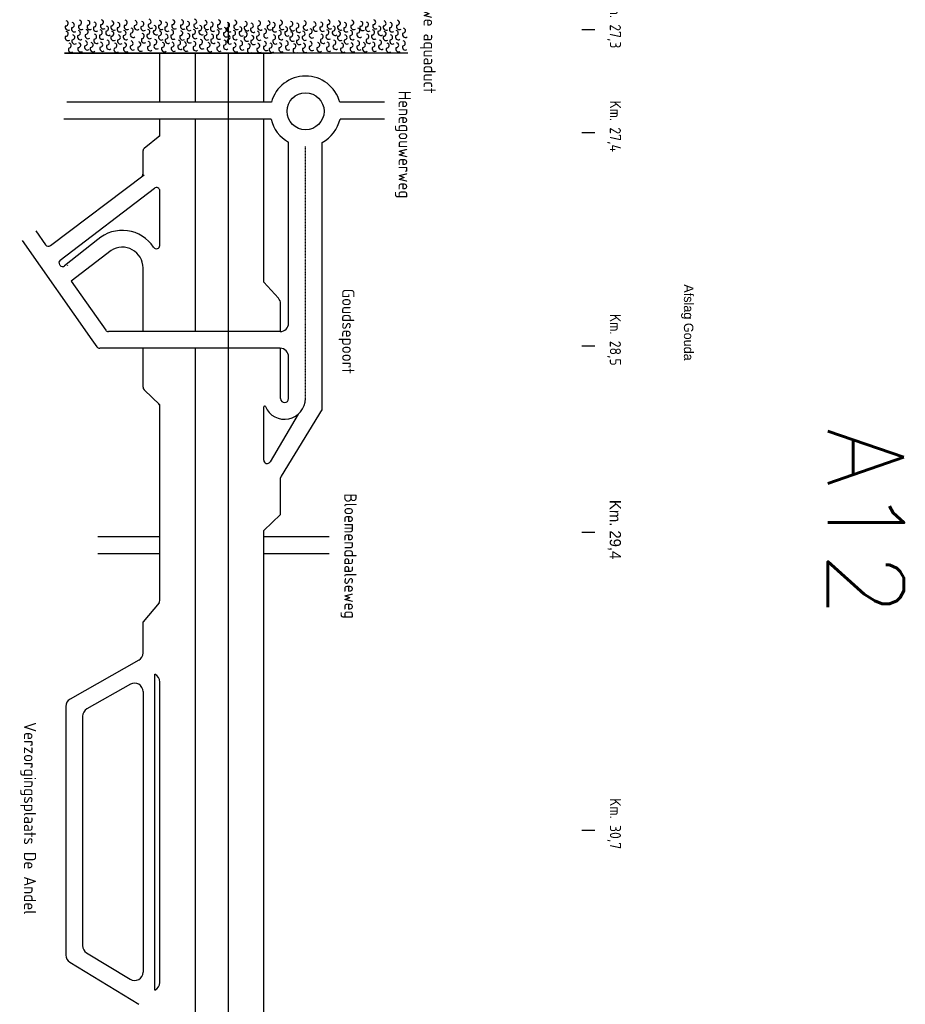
# Model space of a CAD drawing. Header units: metres. Extents: x 361 to 18396, y -7433 to 4904.
# Tile 5 of 30: x 6698 to 8025, y -4626 to -3150. Entities that reach past the tile are written whole.
import ezdxf

# ---------------------------------------------------------------- set-up
doc = ezdxf.new("R2010")
doc.units = ezdxf.units.M
doc.linetypes.add('HIDDEN2', pattern=[0.1875, 0.125, -0.0625])
doc.layers.add('VBL-XX-STROOIBASIS', color=7, linetype='Continuous')
doc.styles.add('ISO', font='ISO.SHX')
doc.styles.add('ISO25', font='romans.shx', dxfattribs={"height": 2.5})

msp = doc.modelspace()

# ---------------------------------------------------------------- linework, layer by layer
at = {"layer": 'VBL-XX-STROOIBASIS', "color": 7}
for p, q in [((7011.049, -3186.189, 181985494.589), (7011.049, -3155.249, 181985494.589)), ((7540.423, -3164.943, 181985494.589), (7559.482, -3164.943, 181985494.589)), ((7279.459, -3200.653, 181985494.589), (6765.697, -3200.653, 181985494.589)), ((6765.697, -3200.653, 181985494.589), (7075.259, -3200.653, 181985494.589)), ((6908.287, -3273.969, 181985494.589), (6908.287, -3200.653, 181985494.589)), ((6961.166, -3200.653, 181985494.589), (6961.166, -3273.969, 181985494.589)), ((7011.049, -4967.247, 181985494.589), (7011.049, -3200.653, 181985494.589)), ((7011.049, -3273.969, 181985494.589), (7011.049, -3200.653, 181985494.589)), ((7063.927, -3273.969, 181985494.589), (7063.927, -3200.653, 181985494.589)), ((7075.353, -3273.969, 181985494.589), (6769.11, -3273.969, 181985494.589)), ((7244.491, -3273.969, 181985494.589), (7177.579, -3273.969, 181985494.589)), ((7074.841, -3299.149, 181985494.589), (6764.396, -3299.149, 181985494.589)), ((6908.287, -3324.259, 181985494.589), (6908.287, -3299.149, 181985494.589)), ((6961.166, -3299.149, 181985494.589), (6961.166, -3617.58, 181985494.589)), ((7011.049, -3617.58, 181985494.589), (7011.049, -3299.149, 181985494.589)), ((7063.927, -3543.711, 181985494.589), (7063.927, -3299.149, 181985494.589)), ((7244.491, -3299.149, 181985494.589), (7178.091, -3299.149, 181985494.589)), ((7540.423, -3319.358, 181985494.589), (7559.482, -3319.358, 181985494.589)), ((6908.287, -3324.259, 181985494.589), (6884.868, -3343.205, 181985494.589)), ((7101.025, -3604.99, 181985494.589), (7101.025, -3333.985, 181985494.589)), ((7151.386, -3733.421, 181985494.589), (7151.386, -3334.267, 181985494.589)), ((6883, -3347.12, 181985494.589), (6883, -3381.829, 181985494.589)), ((6744.444, -3488.734, 181985494.589), (6885.049, -3382.618, 181985494.589)), ((6759.149, -3510.452, 181985494.589), (6900.218, -3402.717, 181985494.589)), ((6908.287, -3488.524, 181985494.589), (6908.287, -3406.737, 181985494.589)), ((6908.287, -3488.524, 181985494.589), (6908.287, -3406.737, 181985494.589)), ((6908.287, -3488.524, 181985494.589), (6908.287, -3406.737, 181985494.589)), ((6722.697, -3466.857, 181985494.589), (6737.291, -3487.611, 181985494.589)), ((6702.099, -3481.341, 181985494.589), (6806.584, -3629.928, 181985494.589)), ((6815.249, -3479.83, 181985494.589), (6765.749, -3519.091, 181985494.589)), ((6835.465, -3496.063, 181985494.589), (6775.518, -3541.991, 181985494.589)), ((6769.6, -3517.893, 181985494.589), (6770.103, -3518.515, 181985494.589)), ((6883.107, -3617.58, 181985494.589), (6883.107, -3522.155, 181985494.589)), ((6775.518, -3541.991, 181985494.589), (6827.18, -3615.442, 181985494.589)), ((7085.803, -3567.542, 181985494.589), (7063.927, -3543.711, 181985494.589)), ((7089.118, -3617.58, 181985494.589), (7089.118, -3576.055, 181985494.589)), ((7088.435, -3617.58, 181985494.589), (6831.299, -3617.58, 181985494.589)), ((6806.584, -3629.928, 181985494.589), (6814.106, -3640.622, 181985494.589)), ((7088.435, -3642.761, 181985494.589), (6818.225, -3642.761, 181985494.589)), ((6883.107, -3701.129, 181985494.589), (6883.107, -3642.761, 181985494.589)), ((6961.166, -3642.761, 181985494.589), (6961.166, -4967.247, 181985494.589)), ((7088.435, -3642.761, 181985494.589), (7010.208, -3642.761, 181985494.589)), ((7089.118, -3718.012, 181985494.589), (7089.118, -3642.761, 181985494.589)), ((7540.423, -3639.193, 181985494.589), (7559.482, -3639.193, 181985494.589)), ((7101.025, -3718.012, 181985494.589), (7101.025, -3655.351, 181985494.589)), ((6908.287, -3727.343, 181985494.589), (6884.664, -3704.77, 181985494.589)), ((6908.287, -4020.715, 181985494.589), (6908.287, -3727.343, 181985494.589)), ((7063.938, -3810.262, 181985494.589), (7063.938, -3730.534, 181985494.589)), ((7115.339, -3741.645, 181985494.589), (7073.311, -3812.822, 181985494.589)), ((7151.2, -3734.079, 181985494.589), (7089.859, -3834.3, 181985494.589)), ((7089.118, -3891.909, 181985494.589), (7089.118, -3836.929, 181985494.589)), ((7089.118, -3891.909, 181985494.589), (7063.927, -3915.548, 181985494.589)), ((7063.927, -4967.247, 181985494.589), (7063.927, -3915.548, 181985494.589)), ((7540.423, -3917.993, 181985494.589), (7559.482, -3917.993, 181985494.589)), ((6908.287, -3925.391, 181985494.589), (6815.445, -3925.391, 181985494.589)), ((7161.819, -3925.338, 181985494.589), (7063.938, -3925.338, 181985494.589)), ((6908.287, -3950.571, 181985494.589), (6815.445, -3950.571, 181985494.589)), ((7161.819, -3950.518, 181985494.589), (7063.938, -3950.518, 181985494.589)), ((6907.112, -4023.948, 181985494.589), (6883.107, -4052.61, 181985494.589)), ((6883.107, -4099.169, 181985494.589), (6883.107, -4052.61, 181985494.589)), ((6876.732, -4110.119, 181985494.589), (6773.863, -4168.503, 181985494.589)), ((6864.303, -4146.126, 181985494.589), (6799.043, -4183.165, 181985494.589)), ((6767.487, -4179.453, 181985494.589), (6767.487, -4551.865, 181985494.589)), ((6792.667, -4194.114, 181985494.589), (6792.667, -4537.72, 181985494.589)), ((7540.423, -4364.839, 181985494.589), (7559.482, -4364.839, 181985494.589)), ((6798.707, -4548.472, 181985494.589), (6863.967, -4588.232, 181985494.589)), ((6773.527, -4562.616, 181985494.589), (6877.068, -4625.698, 181985494.589))]:
    msp.add_line(p, q, dxfattribs=at)
at = {"layer": 'VBL-XX-STROOIBASIS', "color": 7, "linetype": 'HIDDEN2'}
msp.add_line((7126.206, -3718.012, 181985494.589), (7126.206, -3340.503, 181985494.589), dxfattribs=at)
at = {"layer": 'VBL-XX-STROOIBASIS', "color": 7, "linetype": 'Continuous'}
for p, q in [((6900.733, -4604.36, 181985494.589), (6900.733, -4131.245, 181985494.589)), ((6908.287, -4592.821, 181985494.589), (6908.287, -4142.784, 181985494.589)), ((6883.107, -4157.075, 181985494.589), (6883.107, -4577.48, 181985494.589))]:
    msp.add_line(p, q, dxfattribs=at)
at = {"layer": 'VBL-XX-STROOIBASIS', "color": 7}
msp.add_circle((7126.466, -3287.604, 181985494.589), 27.72, dxfattribs=at)
for centre, radius, start, end in [((6767.337, -3155.844, 181985494.589), 3.716, 268.626966, 79.800146), ((6776.572, -3158.388, 181985494.589), 3.716, 268.626966, 79.800146), ((6787.358, -3154.88, 181985494.589), 3.716, 268.626966, 79.800146), ((6799.937, -3154.991, 181985494.589), 3.716, 268.626966, 79.800146), ((6809.366, -3157.525, 181985494.589), 3.716, 268.626966, 79.800146), ((6820.151, -3154.016, 181985494.589), 3.716, 268.626966, 79.800146), ((6835.686, -3155.844, 181985494.589), 3.716, 268.626966, 79.800146), ((6844.921, -3158.388, 181985494.589), 3.716, 268.626966, 79.800146), ((6855.706, -3154.88, 181985494.589), 3.716, 268.626966, 79.800146), ((6870.499, -3155.224, 181985494.589), 3.716, 268.626966, 79.800146), ((6880.649, -3156.662, 181985494.589), 3.716, 268.626966, 79.800146), ((6895.071, -3159.078, 181985494.589), 4.332, 149.333161, 305.237541), ((6891.434, -3153.153, 181985494.589), 3.716, 268.626966, 79.800146), ((6906.969, -3154.981, 181985494.589), 3.716, 268.626966, 79.800146), ((6916.204, -3157.525, 181985494.589), 3.716, 268.626966, 79.800146), ((6926.989, -3154.016, 181985494.589), 3.716, 268.626966, 79.800146), ((6940.022, -3154.418, 181985494.589), 3.716, 268.626966, 79.800146), ((6948.997, -3156.662, 181985494.589), 3.716, 268.626966, 79.800146), ((6963.42, -3159.078, 181985494.589), 4.332, 149.333161, 305.237541), ((6959.783, -3153.153, 181985494.589), 3.716, 268.626966, 79.800146), ((6975.317, -3154.981, 181985494.589), 3.716, 268.626966, 79.800146), ((6984.553, -3157.525, 181985494.589), 3.716, 268.626966, 79.800146), ((6995.338, -3154.016, 181985494.589), 3.716, 268.626966, 79.800146), ((7009.061, -3158.388, 181985494.589), 3.716, 268.626966, 79.800146), ((7019.847, -3154.88, 181985494.589), 3.716, 268.626966, 79.800146), ((7035.381, -3156.708, 181985494.589), 3.716, 268.626966, 79.800146), ((7044.616, -3159.252, 181985494.589), 3.716, 268.626966, 79.800146), ((7055.402, -3155.743, 181985494.589), 3.716, 268.626966, 79.800146), ((7069.643, -3155.454, 181985494.589), 3.716, 268.626966, 79.800146), ((7077.41, -3158.388, 181985494.589), 3.716, 268.626966, 79.800146), ((7088.195, -3154.88, 181985494.589), 3.716, 268.626966, 79.800146), ((7103.73, -3156.708, 181985494.589), 3.716, 268.626966, 79.800146), ((7112.965, -3159.252, 181985494.589), 3.716, 268.626966, 79.800146), ((7123.75, -3155.743, 181985494.589), 3.716, 268.626966, 79.800146), ((7138.435, -3157.411, 181985494.589), 3.716, 268.626966, 79.800146), ((7148.693, -3157.525, 181985494.589), 3.716, 268.626966, 79.800146), ((7159.478, -3154.016, 181985494.589), 3.716, 268.626966, 79.800146), ((7175.013, -3155.844, 181985494.589), 3.716, 268.626966, 79.800146), ((7184.248, -3158.388, 181985494.589), 3.716, 268.626966, 79.800146), ((7195.033, -3154.88, 181985494.589), 3.716, 268.626966, 79.800146), ((7208.562, -3156.506, 181985494.589), 3.716, 268.626966, 79.800146), ((7217.041, -3157.525, 181985494.589), 3.716, 268.626966, 79.800146), ((7227.827, -3154.016, 181985494.589), 3.716, 268.626966, 79.800146), ((7243.361, -3155.844, 181985494.589), 3.716, 268.626966, 79.800146), ((7252.597, -3158.388, 181985494.589), 3.716, 268.626966, 79.800146), ((7263.382, -3154.88, 181985494.589), 3.716, 268.626966, 79.800146), ((6770.974, -3161.769, 181985494.589), 4.332, 149.333161, 305.237541), ((6767.349, -3171.494, 181985494.589), 3.716, 268.626966, 79.800146), ((6780.209, -3164.313, 181985494.589), 4.332, 149.333161, 305.237541), ((6785.599, -3170.258, 181985494.589), 3.716, 268.626966, 79.800146), ((6790.995, -3160.804, 181985494.589), 4.332, 149.333161, 305.237541), ((6797.24, -3168.619, 181985494.589), 3.716, 268.626966, 79.800146), ((6803.574, -3160.915, 181985494.589), 4.332, 149.333161, 305.237541), ((6813.003, -3163.449, 181985494.589), 4.332, 149.333161, 305.237541), ((6818.393, -3169.395, 181985494.589), 3.716, 268.626966, 79.800146), ((6823.788, -3159.941, 181985494.589), 4.332, 149.333161, 305.237541), ((6831.506, -3169.612, 181985494.589), 4.332, 149.333161, 305.237541), ((6827.869, -3163.688, 181985494.589), 3.716, 268.626966, 79.800146), ((6839.323, -3161.769, 181985494.589), 4.332, 149.333161, 305.237541), ((6835.698, -3171.494, 181985494.589), 3.716, 268.626966, 79.800146), ((6848.558, -3164.313, 181985494.589), 4.332, 149.333161, 305.237541), ((6853.948, -3170.258, 181985494.589), 3.716, 268.626966, 79.800146), ((6859.343, -3160.804, 181985494.589), 4.332, 149.333161, 305.237541), ((6868.37, -3172.674, 181985494.589), 4.332, 149.333161, 305.237541), ((6864.733, -3166.75, 181985494.589), 3.716, 268.626966, 79.800146), ((6874.136, -3161.148, 181985494.589), 4.332, 149.333161, 305.237541), ((6884.286, -3162.586, 181985494.589), 4.332, 149.333161, 305.237541), ((6881.265, -3174.846, 181985494.589), 3.716, 268.626966, 79.800146), ((6889.676, -3168.532, 181985494.589), 3.716, 268.626966, 79.800146), ((6902.789, -3168.749, 181985494.589), 4.332, 149.333161, 305.237541), ((6899.152, -3162.825, 181985494.589), 3.716, 268.626966, 79.800146), ((6910.606, -3160.905, 181985494.589), 4.332, 149.333161, 305.237541), ((6906.981, -3170.631, 181985494.589), 3.716, 268.626966, 79.800146), ((6919.841, -3163.449, 181985494.589), 4.332, 149.333161, 305.237541), ((6925.231, -3169.395, 181985494.589), 3.716, 268.626966, 79.800146), ((6930.626, -3159.941, 181985494.589), 4.332, 149.333161, 305.237541), ((6938.988, -3170.526, 181985494.589), 3.716, 268.626966, 79.800146), ((6943.659, -3160.342, 181985494.589), 4.332, 149.333161, 305.237541), ((6952.634, -3162.586, 181985494.589), 4.332, 149.333161, 305.237541), ((6949.614, -3174.846, 181985494.589), 3.716, 268.626966, 79.800146), ((6958.024, -3168.532, 181985494.589), 3.716, 268.626966, 79.800146), ((6971.138, -3168.749, 181985494.589), 4.332, 149.333161, 305.237541), ((6967.501, -3162.825, 181985494.589), 3.716, 268.626966, 79.800146), ((6978.954, -3160.905, 181985494.589), 4.332, 149.333161, 305.237541), ((6975.33, -3170.631, 181985494.589), 3.716, 268.626966, 79.800146), ((6988.19, -3163.449, 181985494.589), 4.332, 149.333161, 305.237541), ((6993.579, -3169.395, 181985494.589), 3.716, 268.626966, 79.800146), ((6998.975, -3159.941, 181985494.589), 4.332, 149.333161, 305.237541), ((7008.002, -3171.811, 181985494.589), 4.332, 149.333161, 305.237541), ((7004.365, -3165.886, 181985494.589), 3.716, 268.626966, 79.800146), ((7012.698, -3164.313, 181985494.589), 4.332, 149.333161, 305.237541), ((7018.088, -3170.258, 181985494.589), 3.716, 268.626966, 79.800146), ((7023.484, -3160.804, 181985494.589), 4.332, 149.333161, 305.237541), ((7031.202, -3170.475, 181985494.589), 4.332, 149.333161, 305.237541), ((7027.564, -3164.551, 181985494.589), 3.716, 268.626966, 79.800146), ((7039.018, -3162.632, 181985494.589), 4.332, 149.333161, 305.237541), ((7035.394, -3172.357, 181985494.589), 3.716, 268.626966, 79.800146), ((7048.254, -3165.176, 181985494.589), 4.332, 149.333161, 305.237541), ((7053.643, -3171.122, 181985494.589), 3.716, 268.626966, 79.800146), ((7059.039, -3161.667, 181985494.589), 4.332, 149.333161, 305.237541), ((7068.066, -3173.537, 181985494.589), 4.332, 149.333161, 305.237541), ((7064.429, -3167.613, 181985494.589), 3.716, 268.626966, 79.800146), ((7073.28, -3161.378, 181985494.589), 4.332, 149.333161, 305.237541), ((7081.047, -3164.313, 181985494.589), 4.332, 149.333161, 305.237541), ((7086.437, -3170.258, 181985494.589), 3.716, 268.626966, 79.800146), ((7091.832, -3160.804, 181985494.589), 4.332, 149.333161, 305.237541), ((7099.55, -3170.475, 181985494.589), 4.332, 149.333161, 305.237541), ((7095.913, -3164.551, 181985494.589), 3.716, 268.626966, 79.800146), ((7107.367, -3162.632, 181985494.589), 4.332, 149.333161, 305.237541), ((7103.742, -3172.357, 181985494.589), 3.716, 268.626966, 79.800146), ((7116.602, -3165.176, 181985494.589), 4.332, 149.333161, 305.237541), ((7121.992, -3171.122, 181985494.589), 3.716, 268.626966, 79.800146), ((7127.387, -3161.667, 181985494.589), 4.332, 149.333161, 305.237541), ((7136.414, -3173.537, 181985494.589), 4.332, 149.333161, 305.237541), ((7132.777, -3167.613, 181985494.589), 3.716, 268.626966, 79.800146), ((7142.073, -3163.335, 181985494.589), 4.332, 149.333161, 305.237541), ((7152.33, -3163.449, 181985494.589), 4.332, 149.333161, 305.237541), ((7157.72, -3169.395, 181985494.589), 3.716, 268.626966, 79.800146), ((7163.115, -3159.941, 181985494.589), 4.332, 149.333161, 305.237541), ((7170.833, -3169.612, 181985494.589), 4.332, 149.333161, 305.237541), ((7167.196, -3163.688, 181985494.589), 3.716, 268.626966, 79.800146), ((7178.65, -3161.769, 181985494.589), 4.332, 149.333161, 305.237541), ((7175.025, -3171.494, 181985494.589), 3.716, 268.626966, 79.800146), ((7187.885, -3164.313, 181985494.589), 4.332, 149.333161, 305.237541), ((7193.275, -3170.258, 181985494.589), 3.716, 268.626966, 79.800146), ((7198.67, -3160.804, 181985494.589), 4.332, 149.333161, 305.237541), ((7207.697, -3172.674, 181985494.589), 4.332, 149.333161, 305.237541), ((7204.06, -3166.75, 181985494.589), 3.716, 268.626966, 79.800146), ((7212.199, -3162.43, 181985494.589), 4.332, 149.333161, 305.237541), ((7220.679, -3163.449, 181985494.589), 4.332, 149.333161, 305.237541), ((7226.068, -3169.395, 181985494.589), 3.716, 268.626966, 79.800146), ((7231.464, -3159.941, 181985494.589), 4.332, 149.333161, 305.237541), ((7239.182, -3169.612, 181985494.589), 4.332, 149.333161, 305.237541), ((7235.545, -3163.688, 181985494.589), 3.716, 268.626966, 79.800146), ((7246.998, -3161.769, 181985494.589), 4.332, 149.333161, 305.237541), ((7243.374, -3171.494, 181985494.589), 3.716, 268.626966, 79.800146), ((7256.234, -3164.313, 181985494.589), 4.332, 149.333161, 305.237541), ((7261.623, -3170.258, 181985494.589), 3.716, 268.626966, 79.800146), ((7267.019, -3160.804, 181985494.589), 4.332, 149.333161, 305.237541), ((7276.046, -3172.674, 181985494.589), 4.332, 149.333161, 305.237541), ((7272.409, -3166.75, 181985494.589), 3.716, 268.626966, 79.800146), ((6770.987, -3177.418, 181985494.589), 4.332, 149.333161, 305.237541), ((6771.946, -3189.059, 181985494.589), 3.716, 268.626966, 79.800146), ((6780.826, -3182.497, 181985494.589), 4.332, 149.333161, 305.237541), ((6777.189, -3176.573, 181985494.589), 3.716, 268.626966, 79.800146), ((6789.236, -3176.183, 181985494.589), 4.332, 149.333161, 305.237541), ((6786.216, -3188.443, 181985494.589), 3.716, 268.626966, 79.800146), ((6796.104, -3185.582, 181985494.589), 3.716, 268.626966, 79.800146), ((6800.877, -3174.543, 181985494.589), 4.332, 149.333161, 305.237541), ((6804.739, -3188.196, 181985494.589), 3.716, 268.626966, 79.800146), ((6813.619, -3181.634, 181985494.589), 4.332, 149.333161, 305.237541), ((6809.982, -3175.709, 181985494.589), 3.716, 268.626966, 79.800146), ((6822.03, -3175.32, 181985494.589), 4.332, 149.333161, 305.237541), ((6819.009, -3187.58, 181985494.589), 3.716, 268.626966, 79.800146), ((6828.898, -3184.719, 181985494.589), 3.716, 268.626966, 79.800146), ((6839.335, -3177.418, 181985494.589), 4.332, 149.333161, 305.237541), ((6840.295, -3189.059, 181985494.589), 3.716, 268.626966, 79.800146), ((6849.174, -3182.497, 181985494.589), 4.332, 149.333161, 305.237541), ((6845.537, -3176.573, 181985494.589), 3.716, 268.626966, 79.800146), ((6857.585, -3176.183, 181985494.589), 4.332, 149.333161, 305.237541), ((6854.564, -3188.443, 181985494.589), 3.716, 268.626966, 79.800146), ((6864.453, -3185.582, 181985494.589), 3.716, 268.626966, 79.800146), ((6876.022, -3187.333, 181985494.589), 3.716, 268.626966, 79.800146), ((6884.902, -3180.771, 181985494.589), 4.332, 149.333161, 305.237541), ((6893.313, -3174.456, 181985494.589), 4.332, 149.333161, 305.237541), ((6890.292, -3186.716, 181985494.589), 3.716, 268.626966, 79.800146), ((6900.181, -3183.855, 181985494.589), 3.716, 268.626966, 79.800146), ((6910.618, -3176.555, 181985494.589), 4.332, 149.333161, 305.237541), ((6911.577, -3188.196, 181985494.589), 3.716, 268.626966, 79.800146), ((6920.457, -3181.634, 181985494.589), 4.332, 149.333161, 305.237541), ((6916.82, -3175.709, 181985494.589), 3.716, 268.626966, 79.800146), ((6928.868, -3175.32, 181985494.589), 4.332, 149.333161, 305.237541), ((6925.847, -3187.58, 181985494.589), 3.716, 268.626966, 79.800146), ((6935.736, -3184.719, 181985494.589), 3.716, 268.626966, 79.800146), ((6942.625, -3176.45, 181985494.589), 4.332, 149.333161, 305.237541), ((6944.371, -3187.333, 181985494.589), 3.716, 268.626966, 79.800146), ((6953.251, -3180.771, 181985494.589), 4.332, 149.333161, 305.237541), ((6961.661, -3174.456, 181985494.589), 4.332, 149.333161, 305.237541), ((6958.641, -3186.716, 181985494.589), 3.716, 268.626966, 79.800146), ((6968.529, -3183.855, 181985494.589), 3.716, 268.626966, 79.800146), ((6978.967, -3176.555, 181985494.589), 4.332, 149.333161, 305.237541), ((6979.926, -3188.196, 181985494.589), 3.716, 268.626966, 79.800146), ((6988.806, -3181.634, 181985494.589), 4.332, 149.333161, 305.237541), ((6985.169, -3175.709, 181985494.589), 3.716, 268.626966, 79.800146), ((6997.216, -3175.32, 181985494.589), 4.332, 149.333161, 305.237541), ((6994.196, -3187.58, 181985494.589), 3.716, 268.626966, 79.800146), ((7004.084, -3184.719, 181985494.589), 3.716, 268.626966, 79.800146), ((7013.315, -3182.497, 181985494.589), 4.332, 149.333161, 305.237541), ((7009.678, -3176.573, 181985494.589), 3.716, 268.626966, 79.800146), ((7021.725, -3176.183, 181985494.589), 4.332, 149.333161, 305.237541), ((7018.705, -3188.443, 181985494.589), 3.716, 268.626966, 79.800146), ((7028.593, -3185.582, 181985494.589), 3.716, 268.626966, 79.800146), ((7039.031, -3178.281, 181985494.589), 4.332, 149.333161, 305.237541), ((7039.99, -3189.922, 181985494.589), 3.716, 268.626966, 79.800146), ((7048.87, -3183.36, 181985494.589), 4.332, 149.333161, 305.237541), ((7045.233, -3177.436, 181985494.589), 3.716, 268.626966, 79.800146), ((7057.28, -3177.046, 181985494.589), 4.332, 149.333161, 305.237541), ((7054.26, -3189.306, 181985494.589), 3.716, 268.626966, 79.800146), ((7064.148, -3186.445, 181985494.589), 3.716, 268.626966, 79.800146), ((7072.784, -3189.059, 181985494.589), 3.716, 268.626966, 79.800146), ((7081.663, -3182.497, 181985494.589), 4.332, 149.333161, 305.237541), ((7078.026, -3176.573, 181985494.589), 3.716, 268.626966, 79.800146), ((7090.074, -3176.183, 181985494.589), 4.332, 149.333161, 305.237541), ((7087.053, -3188.443, 181985494.589), 3.716, 268.626966, 79.800146), ((7096.942, -3185.582, 181985494.589), 3.716, 268.626966, 79.800146), ((7107.379, -3178.281, 181985494.589), 4.332, 149.333161, 305.237541), ((7108.339, -3189.922, 181985494.589), 3.716, 268.626966, 79.800146), ((7117.218, -3183.36, 181985494.589), 4.332, 149.333161, 305.237541), ((7113.581, -3177.436, 181985494.589), 3.716, 268.626966, 79.800146), ((7125.629, -3177.046, 181985494.589), 4.332, 149.333161, 305.237541), ((7122.608, -3189.306, 181985494.589), 3.716, 268.626966, 79.800146), ((7132.497, -3186.445, 181985494.589), 3.716, 268.626966, 79.800146), ((7144.066, -3188.196, 181985494.589), 3.716, 268.626966, 79.800146), ((7152.946, -3181.634, 181985494.589), 4.332, 149.333161, 305.237541), ((7149.309, -3175.709, 181985494.589), 3.716, 268.626966, 79.800146), ((7161.357, -3175.32, 181985494.589), 4.332, 149.333161, 305.237541), ((7158.336, -3187.58, 181985494.589), 3.716, 268.626966, 79.800146), ((7168.225, -3184.719, 181985494.589), 3.716, 268.626966, 79.800146), ((7178.662, -3177.418, 181985494.589), 4.332, 149.333161, 305.237541), ((7179.621, -3189.059, 181985494.589), 3.716, 268.626966, 79.800146), ((7188.501, -3182.497, 181985494.589), 4.332, 149.333161, 305.237541), ((7184.864, -3176.573, 181985494.589), 3.716, 268.626966, 79.800146), ((7196.912, -3176.183, 181985494.589), 4.332, 149.333161, 305.237541), ((7193.891, -3188.443, 181985494.589), 3.716, 268.626966, 79.800146), ((7203.78, -3185.582, 181985494.589), 3.716, 268.626966, 79.800146), ((7212.415, -3188.196, 181985494.589), 3.716, 268.626966, 79.800146), ((7221.295, -3181.634, 181985494.589), 4.332, 149.333161, 305.237541), ((7217.658, -3175.709, 181985494.589), 3.716, 268.626966, 79.800146), ((7229.705, -3175.32, 181985494.589), 4.332, 149.333161, 305.237541), ((7226.685, -3187.58, 181985494.589), 3.716, 268.626966, 79.800146), ((7236.573, -3184.719, 181985494.589), 3.716, 268.626966, 79.800146), ((7247.011, -3177.418, 181985494.589), 4.332, 149.333161, 305.237541), ((7247.97, -3189.059, 181985494.589), 3.716, 268.626966, 79.800146), ((7256.85, -3182.497, 181985494.589), 4.332, 149.333161, 305.237541), ((7253.213, -3176.573, 181985494.589), 3.716, 268.626966, 79.800146), ((7265.26, -3176.183, 181985494.589), 4.332, 149.333161, 305.237541), ((7262.24, -3188.443, 181985494.589), 3.716, 268.626966, 79.800146), ((7272.129, -3185.582, 181985494.589), 3.716, 268.626966, 79.800146), ((6775.583, -3194.983, 181985494.589), 4.332, 149.333161, 305.237541), ((6789.853, -3194.367, 181985494.589), 4.332, 149.333161, 305.237541), ((6799.741, -3191.506, 181985494.589), 4.332, 149.333161, 305.237541), ((6808.376, -3194.12, 181985494.589), 4.332, 149.333161, 305.237541), ((6822.646, -3193.504, 181985494.589), 4.332, 149.333161, 305.237541), ((6832.535, -3190.643, 181985494.589), 4.332, 149.333161, 305.237541), ((6843.932, -3194.983, 181985494.589), 4.332, 149.333161, 305.237541), ((6858.201, -3194.367, 181985494.589), 4.332, 149.333161, 305.237541), ((6868.09, -3191.506, 181985494.589), 4.332, 149.333161, 305.237541), ((6879.659, -3193.257, 181985494.589), 4.332, 149.333161, 305.237541), ((6893.929, -3192.641, 181985494.589), 4.332, 149.333161, 305.237541), ((6903.818, -3189.78, 181985494.589), 4.332, 149.333161, 305.237541), ((6915.214, -3194.12, 181985494.589), 4.332, 149.333161, 305.237541), ((6929.484, -3193.504, 181985494.589), 4.332, 149.333161, 305.237541), ((6939.373, -3190.643, 181985494.589), 4.332, 149.333161, 305.237541), ((6948.008, -3193.257, 181985494.589), 4.332, 149.333161, 305.237541), ((6962.278, -3192.641, 181985494.589), 4.332, 149.333161, 305.237541), ((6972.166, -3189.78, 181985494.589), 4.332, 149.333161, 305.237541), ((6983.563, -3194.12, 181985494.589), 4.332, 149.333161, 305.237541), ((6997.833, -3193.504, 181985494.589), 4.332, 149.333161, 305.237541), ((7007.721, -3190.643, 181985494.589), 4.332, 149.333161, 305.237541), ((7022.342, -3194.367, 181985494.589), 4.332, 149.333161, 305.237541), ((7032.23, -3191.506, 181985494.589), 4.332, 149.333161, 305.237541), ((7043.627, -3195.846, 181985494.589), 4.332, 149.333161, 305.237541), ((7057.897, -3195.23, 181985494.589), 4.332, 149.333161, 305.237541), ((7067.785, -3192.369, 181985494.589), 4.332, 149.333161, 305.237541), ((7076.421, -3194.983, 181985494.589), 4.332, 149.333161, 305.237541), ((7090.69, -3194.367, 181985494.589), 4.332, 149.333161, 305.237541), ((7100.579, -3191.506, 181985494.589), 4.332, 149.333161, 305.237541), ((7111.976, -3195.846, 181985494.589), 4.332, 149.333161, 305.237541), ((7126.245, -3195.23, 181985494.589), 4.332, 149.333161, 305.237541), ((7136.134, -3192.369, 181985494.589), 4.332, 149.333161, 305.237541), ((7147.703, -3194.12, 181985494.589), 4.332, 149.333161, 305.237541), ((7161.973, -3193.504, 181985494.589), 4.332, 149.333161, 305.237541), ((7171.862, -3190.643, 181985494.589), 4.332, 149.333161, 305.237541), ((7183.258, -3194.983, 181985494.589), 4.332, 149.333161, 305.237541), ((7197.528, -3194.367, 181985494.589), 4.332, 149.333161, 305.237541), ((7207.417, -3191.506, 181985494.589), 4.332, 149.333161, 305.237541), ((7216.052, -3194.12, 181985494.589), 4.332, 149.333161, 305.237541), ((7230.322, -3193.504, 181985494.589), 4.332, 149.333161, 305.237541), ((7240.21, -3190.643, 181985494.589), 4.332, 149.333161, 305.237541), ((7251.607, -3194.983, 181985494.589), 4.332, 149.333161, 305.237541), ((7265.877, -3194.367, 181985494.589), 4.332, 149.333161, 305.237541), ((7275.766, -3191.506, 181985494.589), 4.332, 149.333161, 305.237541), ((7126.466, -3287.604, 181985494.589), 52.9, 14.936518, 165.063482), ((7126.466, -3287.604, 181985494.589), 52.9, 192.605875, 241.254455), ((7126.466, -3287.604, 181985494.589), 52.9, 298.103341, 347.394125), ((6903.144, -3321.943, 181985494.589), 5.036, 308.972531, 0), ((6888.036, -3347.12, 181985494.589), 5.036, 128.972531, 180), ((6877.964, -3381.829, 181985494.589), 5.036, 307.04197, 0), ((6903.251, -3406.737, 181985494.589), 5.036, 0, 127.04197), ((6852.141, -3522.155, 181985494.589), 56.146, 33.344916, 131.076929), ((6741.41, -3484.714, 181985494.589), 5.036, 215.114529, 307.04197), ((6852.141, -3522.155, 181985494.589), 30.966, 0, 122.58326), ((6903.251, -3488.524, 181985494.589), 5.036, 213.344916, 0), ((6762.183, -3514.472, 181985494.589), 5.036, 127.04197, 218.973281), ((6762.686, -3515.093, 181985494.589), 5.036, 218.973281, 307.457543), ((7076.528, -3576.055, 181985494.589), 12.59, 0, 42.5509), ((7088.435, -3604.99, 181985494.589), 12.59, 270, 0), ((6831.299, -3612.544, 181985494.589), 5.036, 215.121089, 270), ((6818.225, -3637.724, 181985494.589), 5.036, 215.121089, 270), ((7088.435, -3655.351, 181985494.589), 12.59, 0, 90), ((6888.143, -3701.129, 181985494.589), 5.036, 180, 226.302136), ((6903.251, -3729.496, 181985494.589), 5.036, 0, 46.302136), ((7065.197, -3730.534, 181985494.589), 1.259, 22.740316, 180), ((7095.072, -3718.012, 181985494.589), 31.134, 202.740316, 0), ((7095.072, -3718.012, 181985494.589), 5.954, 180, 0), ((7068.974, -3810.262, 181985494.589), 5.036, 180, 329.438794), ((7094.154, -3836.929, 181985494.589), 5.036, 148.530874, 180), ((6903.251, -4020.715, 181985494.589), 5.036, 320.052887, 0), ((6870.517, -4099.169, 181985494.589), 12.59, 299.577498, 0), ((6895.697, -4142.784, 181985494.589), 12.59, 0, 66.421824), ((6780.077, -4179.453, 181985494.589), 12.59, 119.577498, 180), ((6805.257, -4194.114, 181985494.589), 12.59, 119.577498, 180), ((6805.257, -4537.72, 181985494.589), 12.59, 180, 238.648257), ((6780.077, -4551.865, 181985494.589), 12.59, 180, 238.648257), ((6895.697, -4592.821, 181985494.589), 12.59, 293.578176, 0)]:
    msp.add_arc(centre, radius, start, end, dxfattribs=at)
at = {"layer": 'VBL-XX-STROOIBASIS', "color": 7, "linetype": 'Continuous'}
for centre, start, end in [((6870.517, -4157.075, 181985494.589), 0, 119.577498), ((6870.517, -4577.48, 181985494.589), 238.648257, 0)]:
    msp.add_arc(centre, 12.59, start, end, dxfattribs=at)

# ---------------------------------------------------------------- texts
at = {"layer": 'VBL-XX-STROOIBASIS', "color": 7}
for s, height, style, p in [('Gouwe aquaduct', 18.35789, 'ISO', (7303.189, -3096.093, 181985494.589)), ('Km. 27,3', 16.6133, 'ISO', (7582.09, -3116.903, 181985494.589)), ('Henegouwerweg', 18.35789, 'ISO', (7265.878, -3256.673, 181985494.589)), ('Km. 27,4', 16.6133, 'ISO', (7582.09, -3271.318, 181985494.589)), ('Goudsepoort', 18.35789, 'ISO', (7181.271, -3553.507, 181985494.589)), ('Km. 28,5', 16.6133, 'ISO', (7582.09, -3591.153, 181985494.589)), ('A12', 113.9623, 'ISO25', (7908.539, -3762.12, 181985494.589)), ('Bloemendaalseweg', 18.35789, 'ISO', (7184.558, -3860.134, 181985494.589)), ('Verzorgingsplaats De Andel', 18.35789, 'ISO', (6704.722, -4202.895, 181985494.589)), ('Km. 30,7', 16.6133, 'ISO', (7582.09, -4316.799, 181985494.589))]:
    msp.add_text(s, height=height, rotation=270, dxfattribs=dict(at, style=style)).set_placement(p)
for s, height, p in [('Afslag Gouda', 14.12145, (7693.037, -3546.862, 181985494.589)), ('Km. 29,4', 16.6133, (7582.09, -3869.953, 181985494.589))]:
    msp.add_text(s, height=height, rotation=270, dxfattribs=at).set_placement(p)

doc.saveas('drawing.dxf')
